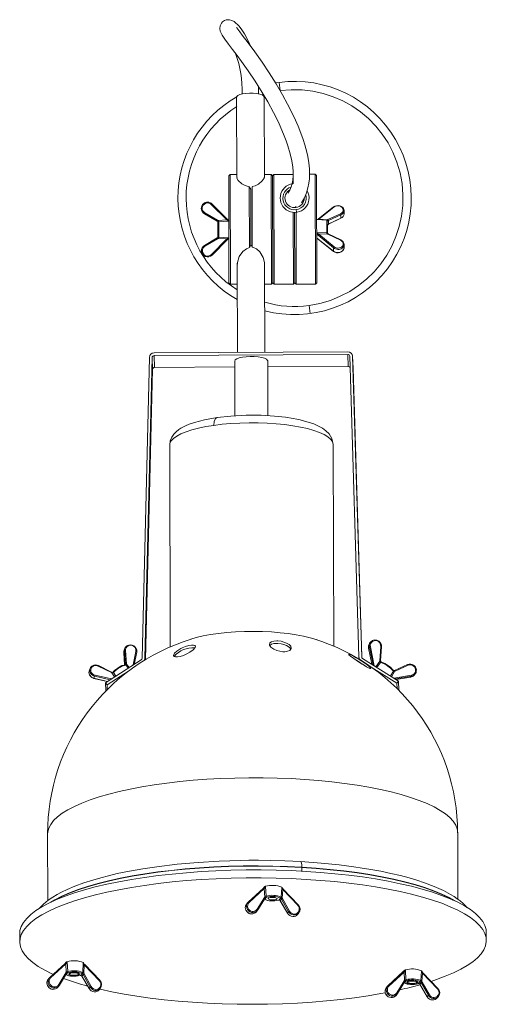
# Model space of a CAD drawing. Header units: millimetres. Extents: x -248 to 266, y -489 to 93.
# Tile 1 of 3: x -248 to -78, y -479 to -120. Entities that reach past the tile are written whole.
import ezdxf

# ---------------------------------------------------------------- set-up
doc = ezdxf.new("R2010")
doc.units = ezdxf.units.MM

msp = doc.modelspace()

# ---------------------------------------------------------------- linework, layer by layer
at = {"color": 7, "linetype": 'Continuous', "lineweight": 15}
for p, q in [((-153.2, -143.13), (-154.45, -143.32)), ((-153.2, -143.13), (-152.8, -146.1)), ((-168.67, -148.39), (-168.58, -177.78)), ((-158.58, -177.74), (-158.67, -148.36)), ((-171.08, -176.7), (-171.58, -177.2)), ((-171.46, -216.2), (-171.58, -177.2)), ((-168.58, -176.69), (-171.08, -176.7)), ((-171.08, -176.7), (-170.96, -216.7)), ((-156.08, -176.66), (-158.58, -176.66)), ((-155.58, -177.15), (-156.08, -176.66)), ((-155.96, -216.65), (-156.08, -176.66)), ((-155.08, -176.65), (-155.58, -177.15)), ((-155.46, -216.15), (-155.58, -177.15)), ((-148.08, -176.63), (-155.08, -176.65)), ((-155.08, -176.65), (-154.96, -216.65)), ((-148.08, -176.63), (-148.07, -180.03)), ((-140.08, -176.61), (-142.1, -176.61)), ((-139.58, -177.1), (-140.08, -176.61)), ((-139.96, -216.61), (-140.08, -176.61)), ((-139.58, -177.1), (-139.46, -216.1)), ((-164.07, -181.16), (-164, -203.33)), ((-164.07, -181.16), (-163.56, -182.05)), ((-163.56, -181.91), (-163.5, -202.43)), ((-163, -203.12), (-163.07, -181.16)), ((-181.54, -189), (-181.54, -189)), ((-177.91, -187.62), (-172.28, -193.26)), ((-177.67, -187.39), (-172.04, -193.03)), ((-146.99, -189.47), (-146.86, -190.46)), ((-133.39, -188.46), (-138.99, -192.9)), ((-133.18, -188.52), (-138.78, -192.96)), ((-129.54, -190.97), (-129.54, -189.85)), ((-175.8, -193.63), (-180.41, -190.96)), ((-180.41, -190.96), (-175.8, -193.63)), ((-180.41, -190.96), (-180.41, -190.96)), ((-175.64, -193.35), (-180.25, -190.68)), ((-175.7, -193.7), (-175.8, -193.63)), ((-175.8, -193.63), (-175.8, -193.63)), ((-175.7, -193.7), (-175.8, -193.63)), ((-175.49, -193.46), (-175.64, -193.35)), ((-172.28, -193.26), (-175.49, -193.46)), ((-171.58, -193.69), (-175.22, -193.91)), ((-171.58, -193.69), (-171.53, -193.7)), ((-148.04, -190.48), (-147.96, -216.63)), ((-147.46, -216.13), (-147.54, -190.5)), ((-146.96, -216.63), (-147.04, -190.48)), ((-135.83, -193.32), (-139.53, -193.1)), ((-138.99, -192.9), (-139, -192.91)), ((-138.78, -192.96), (-135.57, -193.15)), ((-135.42, -193.06), (-135.57, -193.15)), ((-135.53, -193.66), (-135.53, -193.67)), ((-130.82, -190.98), (-135.42, -193.06)), ((-135.26, -193.48), (-135.35, -193.53)), ((-135.28, -194.84), (-130.68, -192.62)), ((-130.66, -191.4), (-135.26, -193.48)), ((-135.25, -194.78), (-135.26, -193.48)), ((-135.25, -194.78), (-130.66, -192.56)), ((-130.66, -192.56), (-130.66, -191.4)), ((-175.53, -194.09), (-175.51, -199.34)), ((-175.22, -193.91), (-175.22, -193.85)), ((-175.2, -199.52), (-175.22, -193.91)), ((-135.37, -194.9), (-135.28, -194.84)), ((-135.35, -194.83), (-135.25, -194.78)), ((-180.37, -202.5), (-175.78, -199.81)), ((-180.22, -202.78), (-175.62, -200.09)), ((-177.85, -205.82), (-172.25, -200.15)), ((-172.01, -200.38), (-177.61, -206.05)), ((-177.61, -206.05), (-172.01, -200.38)), ((-175.78, -199.81), (-175.68, -199.74)), ((-175.62, -200.09), (-175.47, -199.97)), ((-172.25, -200.15), (-175.47, -199.97)), ((-171.56, -199.72), (-175.2, -199.52)), ((-175.2, -199.58), (-175.2, -199.52)), ((-139.46, -197.94), (-139.51, -197.91)), ((-139.51, -200.1), (-139.31, -200.09)), ((-139.46, -197.94), (-135.82, -197.82)), ((-133.38, -203.41), (-139, -198.83)), ((-139, -200.23), (-133.37, -204.63)), ((-138.97, -200.3), (-133.34, -204.71)), ((-138.97, -200.3), (-138.97, -200.3)), ((-138.77, -198.45), (-135.55, -198.34)), ((-133.14, -203.03), (-138.77, -198.45)), ((-135.82, -197.82), (-135.82, -197.91)), ((-135.55, -198.34), (-135.4, -198.43)), ((-135.51, -197.85), (-135.51, -197.7)), ((-135.4, -198.43), (-130.79, -200.63)), ((-135.27, -198.34), (-135.36, -198.28)), ((-130.66, -200.53), (-135.27, -198.34)), ((-181.49, -204.47), (-181.49, -204.47)), ((-163.5, -202.43), (-164, -203.33)), ((-163, -203.12), (-163.5, -202.22)), ((-133.37, -204.63), (-133.38, -203.41)), ((-129.5, -203.3), (-129.5, -202.17)), ((-177.61, -206.05), (-177.61, -206.05)), ((-168.48, -209.05), (-168.38, -241.53)), ((-158.38, -241.47), (-158.48, -208.99)), ((-171.46, -216.2), (-170.96, -216.7)), ((-170.96, -216.7), (-168.46, -216.69)), ((-158.46, -216.66), (-155.96, -216.65)), ((-155.96, -216.65), (-155.46, -216.15)), ((-155.46, -216.15), (-154.96, -216.65)), ((-154.96, -216.65), (-147.96, -216.63)), ((-147.96, -216.63), (-147.46, -216.13)), ((-147.46, -216.13), (-146.96, -216.63)), ((-146.96, -216.63), (-139.96, -216.61)), ((-139.96, -216.61), (-139.46, -216.1)), ((-142.31, -224.4), (-141.91, -227.38)), ((-200.47, -243.34), (-203.11, -352.95)), ((-199.47, -243.36), (-202.11, -352.97)), ((-199.3, -247.7), (-199.47, -243.36)), ((-128.18, -241.3), (-198.74, -241.7)), ((-128.17, -242.26), (-198.73, -242.66)), ((-198.56, -247), (-198.73, -242.66)), ((-128, -246.6), (-128.17, -242.26)), ((-124.11, -352.52), (-127.43, -242.94)), ((-123.11, -352.49), (-126.43, -242.91)), ((-126.27, -247.25), (-126.43, -242.91)), ((-198.56, -247), (-169.36, -246.83)), ((-169.37, -244.65), (-169.31, -264.63)), ((-157.31, -264.59), (-157.37, -244.61)), ((-157.36, -246.76), (-128, -246.6)), ((-126.27, -247.25), (-123.07, -352.71)), ((-201.85, -353.46), (-199.3, -247.7)), ((-193.07, -275.33), (-192.84, -348.82)), ((-133.24, -348.63), (-133.47, -275.15)), ((-120.09, -347.33), (-120.22, -347.51)), ((-119.79, -347.01), (-120.09, -347.33)), ((-209.54, -350.23), (-209.83, -350.93)), ((-209.83, -350.95), (-209.83, -350.93)), ((-209.83, -350.95), (-209.53, -355.4)), ((-209.4, -349.36), (-209.69, -350.05)), ((-209.16, -355.13), (-209.54, -350.23)), ((-208.8, -355), (-209.17, -350.1)), ((-206.03, -355.2), (-205.09, -350.71)), ((-120.32, -348.93), (-120.63, -349.27)), ((-120.63, -349.27), (-119.47, -355.15)), ((-116.16, -348.66), (-116.47, -353.88)), ((-116.2, -353.96), (-115.89, -348.74)), ((-216.43, -361.9), (-203.43, -353.53)), ((-209.16, -355.24), (-209.16, -355.13)), ((-208.8, -355.18), (-208.8, -355)), ((-124.08, -353.28), (-124.11, -352.52)), ((-122.78, -353.06), (-109.73, -361.28)), ((-116.47, -353.88), (-116.46, -354.06)), ((-116.26, -354.47), (-116.2, -354.49)), ((-116.19, -354.07), (-116.2, -353.95)), ((-116.2, -354.08), (-116.2, -353.97)), ((-222.34, -357.37), (-222.39, -357.61)), ((-222.06, -356.67), (-222.34, -357.37)), ((-219.08, -355.82), (-214.31, -358.19)), ((-214.21, -358.03), (-218.98, -355.66)), ((-215.88, -362.7), (-207.77, -357.47)), ((-214.31, -358.19), (-214.14, -358.26)), ((-214.1, -358.07), (-214.21, -358.03)), ((-213.6, -357.88), (-213.68, -357.96)), ((-213.64, -358.22), (-213.58, -358.16)), ((-209.17, -355.39), (-209.14, -355.4)), ((-208.98, -355.5), (-208.95, -355.5)), ((-119.61, -356.21), (-110.28, -362.09)), ((-111.54, -357.44), (-111.58, -357.39)), ((-111.58, -357.69), (-111.55, -357.73)), ((-111.23, -357.52), (-111.13, -357.48)), ((-111.11, -357.48), (-111.22, -357.52)), ((-106.4, -355.31), (-111.12, -357.48)), ((-111.1, -357.77), (-110.93, -357.72)), ((-110.93, -357.72), (-106.22, -355.55)), ((-220.68, -360.32), (-215.81, -361.5)), ((-220.36, -359.55), (-220.67, -360.3)), ((-216.43, -361.9), (-215.88, -362.7)), ((-216.31, -364.91), (-216.43, -361.9)), ((-110.53, -360.78), (-105.3, -359.89)), ((-110.28, -362.09), (-109.73, -361.28)), ((-110.28, -362.09), (-110.21, -364.05)), ((-109.73, -361.28), (-109.6, -364.67)), ((-105.3, -359.88), (-104.99, -359.55)), ((-105.3, -359.88), (-105.3, -359.89)), ((-104.06, -359.22), (-103.76, -358.89)), ((-215.81, -364.42), (-215.88, -362.7)), ((-237.53, -417.02), (-237.46, -441.27)), ((-88.06, -440.81), (-88.13, -416.55)), ((-158.9, -436.72), (-164.43, -441.83)), ((-164.14, -441.99), (-158.61, -436.88)), ((-158.61, -436.88), (-158.44, -440)), ((-158.13, -436.16), (-158.11, -436.1)), ((-158.13, -436.16), (-157.94, -439.7)), ((-152.25, -436.51), (-152.46, -440.02)), ((-152.26, -436.44), (-152.25, -436.51)), ((-151.89, -437.27), (-152.08, -440.38)), ((-146.39, -443.03), (-151.89, -437.27)), ((-146.23, -442.89), (-151.73, -437.12)), ((-158.55, -440.14), (-161.17, -444.45)), ((-160.97, -444.7), (-158.34, -440.39)), ((-158.58, -440.79), (-158.58, -440.79)), ((-158.44, -440), (-158.55, -440.14)), ((-158.43, -440.81), (-157.82, -440.08)), ((-158.37, -440.85), (-158.43, -440.81)), ((-158.28, -440.31), (-158.35, -440.4)), ((-158.34, -440.39), (-158.3, -440.34)), ((-157.94, -439.7), (-158.01, -439.72)), ((-157.82, -440.08), (-157.7, -440.05)), ((-153.32, -441.11), (-153.44, -441.14)), ((-152.71, -440.38), (-153.32, -441.11)), ((-152.87, -441.24), (-152.8, -441.34)), ((-152.86, -441.22), (-152.8, -441.32)), ((-152.8, -441.32), (-152.32, -440.75)), ((-152.8, -441.32), (-150.14, -445.87)), ((-152.8, -441.34), (-150.15, -445.89)), ((-152.77, -440.34), (-152.71, -440.38)), ((-152.42, -440.05), (-152.46, -440.02)), ((-152.32, -440.75), (-152.39, -440.65)), ((-149.72, -445.36), (-152.32, -440.75)), ((-151.97, -440.53), (-152.08, -440.38)), ((-149.37, -445.15), (-151.97, -440.53)), ((-164.62, -442.02), (-165.09, -442.59)), ((-164.44, -441.84), (-164.86, -442.4)), ((-164.43, -441.83), (-164.44, -441.84)), ((-161.61, -445.5), (-161.15, -444.95)), ((-161.46, -445.25), (-160.97, -444.7)), ((-160.97, -444.7), (-160.97, -444.7)), ((-165.15, -445.11), (-165.11, -445.16)), ((-150.14, -445.87), (-150.15, -445.89)), ((-150.14, -445.87), (-149.72, -445.36)), ((-146.49, -446.34), (-146.07, -445.83)), ((-247.72, -453.43), (-247.71, -456.32)), ((-77.71, -455.79), (-77.72, -452.9)), ((-231.21, -464.19), (-236.74, -469.3)), ((-236.44, -469.46), (-230.91, -464.35)), ((-230.91, -464.35), (-230.74, -467.47)), ((-230.44, -463.63), (-230.42, -463.57)), ((-230.44, -463.63), (-230.24, -467.17)), ((-224.55, -463.98), (-224.76, -467.49)), ((-224.56, -463.91), (-224.55, -463.98)), ((-224.2, -464.74), (-224.38, -467.85)), ((-218.7, -470.5), (-224.2, -464.74)), ((-218.53, -470.36), (-224.03, -464.59)), ((-236.92, -469.49), (-237.39, -470.06)), ((-236.74, -469.3), (-237.17, -469.87)), ((-236.74, -469.3), (-236.74, -469.3)), ((-230.85, -467.61), (-233.48, -471.92)), ((-233.27, -472.17), (-230.64, -467.86)), ((-230.88, -468.26), (-230.88, -468.26)), ((-230.74, -467.47), (-230.85, -467.61)), ((-230.74, -468.28), (-230.12, -467.55)), ((-230.67, -468.32), (-230.74, -468.28)), ((-230.58, -467.78), (-230.65, -467.86)), ((-230.64, -467.86), (-230.61, -467.81)), ((-230.24, -467.17), (-230.32, -467.19)), ((-230.12, -467.55), (-230.01, -467.52)), ((-225.62, -468.58), (-225.74, -468.61)), ((-225.01, -467.85), (-225.62, -468.58)), ((-225.18, -468.71), (-225.1, -468.81)), ((-225.17, -468.69), (-225.1, -468.79)), ((-225.1, -468.79), (-224.62, -468.22)), ((-225.1, -468.79), (-222.44, -473.34)), ((-225.1, -468.81), (-222.45, -473.36)), ((-225.07, -467.81), (-225.01, -467.85)), ((-224.73, -467.51), (-224.76, -467.49)), ((-224.62, -468.22), (-224.69, -468.12)), ((-222.02, -472.83), (-224.62, -468.22)), ((-224.28, -468), (-224.38, -467.85)), ((-221.67, -472.61), (-224.28, -468)), ((-107.98, -467.18), (-113.51, -472.29)), ((-113.22, -472.45), (-107.69, -467.34)), ((-107.69, -467.34), (-107.52, -470.46)), ((-107.21, -466.62), (-107.19, -466.56)), ((-107.21, -466.62), (-107.02, -470.16)), ((-101.33, -466.97), (-101.54, -470.48)), ((-101.33, -466.9), (-101.33, -466.97)), ((-100.97, -467.73), (-101.16, -470.84)), ((-95.47, -473.5), (-100.97, -467.73)), ((-95.31, -473.35), (-100.81, -467.59)), ((-237.46, -472.58), (-237.41, -472.63)), ((-233.91, -472.97), (-233.45, -472.42)), ((-233.76, -472.72), (-233.27, -472.17)), ((-233.27, -472.17), (-233.27, -472.17)), ((-222.44, -473.34), (-222.45, -473.36)), ((-222.44, -473.34), (-222.02, -472.83)), ((-218.79, -473.81), (-218.37, -473.3)), ((-113.69, -472.48), (-114.17, -473.05)), ((-113.52, -472.3), (-113.94, -472.86)), ((-113.51, -472.29), (-113.52, -472.3)), ((-107.63, -470.6), (-110.25, -474.91)), ((-110.05, -475.16), (-107.42, -470.85)), ((-107.66, -471.25), (-107.66, -471.25)), ((-107.52, -470.46), (-107.63, -470.6)), ((-107.51, -471.27), (-106.9, -470.54)), ((-107.45, -471.31), (-107.51, -471.27)), ((-107.36, -470.77), (-107.42, -470.86)), ((-107.42, -470.85), (-107.38, -470.8)), ((-107.02, -470.16), (-107.09, -470.18)), ((-106.9, -470.54), (-106.78, -470.51)), ((-102.4, -471.57), (-102.52, -471.6)), ((-101.79, -470.84), (-102.4, -471.57)), ((-101.95, -471.7), (-101.88, -471.8)), ((-101.94, -471.68), (-101.87, -471.78)), ((-101.88, -471.8), (-99.23, -476.35)), ((-101.87, -471.78), (-101.4, -471.21)), ((-101.87, -471.78), (-99.22, -476.33)), ((-101.85, -470.8), (-101.79, -470.84)), ((-101.5, -470.51), (-101.54, -470.48)), ((-101.4, -471.21), (-101.47, -471.11)), ((-98.8, -475.83), (-101.4, -471.21)), ((-101.05, -470.99), (-101.16, -470.84)), ((-98.45, -475.61), (-101.05, -470.99)), ((-114.23, -475.57), (-114.19, -475.62)), ((-110.68, -475.96), (-110.23, -475.41)), ((-110.54, -475.71), (-110.05, -475.16)), ((-110.05, -475.16), (-110.05, -475.16)), ((-99.22, -476.33), (-98.8, -475.83)), ((-99.22, -476.33), (-99.22, -476.35)), ((-95.57, -476.8), (-95.15, -476.3))]:
    msp.add_line(p, q, dxfattribs=at)
at = {"color": 8, "linetype": 'Continuous', "lineweight": 15}
for p, q in [((-158.99, -147.48), (-159.54, -147.63)), ((-147.09, -188.72), (-147.16, -188.16)), ((-135.83, -193.32), (-135.82, -197.82)), ((-171.72, -200.08), (-171.51, -199.87)), ((-120.29, -347.58), (-120.06, -347.36)), ((-119.78, -347.02), (-119.99, -347.26)), ((-209.83, -350.93), (-209.52, -355.4)), ((-206.39, -355.43), (-205.36, -350.52)), ((-120.63, -349.27), (-119.46, -355.15)), ((-120.63, -349.27), (-120.63, -349.27)), ((-118.98, -355.46), (-120.32, -348.93)), ((-118.53, -355.74), (-119.95, -348.82)), ((-209.16, -355.13), (-209.27, -355.39)), ((-208.8, -355.18), (-207.85, -356.37)), ((-202.11, -352.97), (-202.08, -353.6)), ((-116.46, -354.06), (-118.01, -356.07)), ((-116.2, -354.49), (-117.61, -356.32)), ((-214.14, -358.26), (-213.18, -359.8)), ((-213.58, -358.16), (-212.73, -359.51)), ((-208.98, -355.5), (-208.14, -356.56)), ((-111.58, -357.69), (-112.64, -359.45)), ((-111.1, -357.77), (-112.25, -359.7)), ((-222.1, -359.32), (-222.23, -359.04)), ((-220.67, -360.3), (-215.78, -361.48)), ((-214.76, -360.82), (-220.36, -359.55)), ((-214.25, -360.49), (-220.26, -359.13)), ((-111.39, -360.24), (-105, -359.18)), ((-104.99, -359.55), (-110.92, -360.54)), ((-110.53, -360.78), (-105.3, -359.88)), ((-152.87, -441.24), (-152.86, -441.22)), ((-225.17, -468.71), (-225.17, -468.69)), ((-101.95, -471.7), (-101.94, -471.68))]:
    msp.add_line(p, q, dxfattribs=at)
at = {"color": 7, "linetype": 'Continuous', "lineweight": 15, "flags": 128}
for points in [[(-163.77, -129.63), (-163.9, -129.28), (-164.83, -127.26), (-165.81, -125.45), (-166.81, -123.91), (-167.78, -122.66), (-169.61, -120.96), (-170.45, -120.5), (-171.25, -120.28), (-172.03, -120.26), (-172.52, -120.35), (-173.09, -120.56), (-173.77, -121.01), (-174.25, -121.53), (-174.72, -122.5), (-174.84, -123.52), (-174.69, -124.45), (-173.99, -125.91), (-172.97, -127.41), (-171.65, -129.16), (-170.14, -131.13), (-168.54, -133.25), (-166.87, -135.54), (-164.48, -138.94), (-161.97, -142.7), (-159.4, -146.78), (-157.37, -150.23), (-155.26, -154.08), (-154.21, -156.13), (-153.17, -158.27), (-152.18, -160.47), (-151.31, -162.56), (-150.59, -164.46), (-150, -166.19), (-149.14, -169.09), (-148.57, -171.65), (-148.22, -174.03), (-148.11, -175.54), (-148.11, -177.11), (-148.24, -178.71), (-148.46, -179.93), (-148.81, -181.14), (-149.32, -182.35), (-150.01, -183.54)], [(-145.09, -186.97), (-144.01, -185.15), (-143.23, -183.33), (-142.69, -181.55), (-142.35, -179.86), (-142.17, -178.26), (-142.1, -176.56), (-142.15, -174.62), (-142.37, -172.43), (-142.75, -170.13), (-143.09, -168.57), (-143.44, -167.18), (-143.83, -165.81), (-144.42, -163.95), (-145.26, -161.57), (-146.24, -159.12), (-147.23, -156.84), (-148.2, -154.76), (-150.1, -151), (-151.92, -147.67), (-154.31, -143.6), (-156.84, -139.59), (-159.43, -135.7), (-162, -132.03), (-164.47, -128.68), (-166.65, -125.84), (-167.57, -124.65), (-168.26, -123.74), (-168.66, -123.22), (-168.75, -123.16)], [(-168.67, -148.39), (-168.63, -148.22), (-168.27, -147.86), (-167.57, -147.54), (-166.58, -147.28), (-165.38, -147.11), (-164.05, -147.03), (-162.69, -147.04), (-161.4, -147.16), (-160.28, -147.37), (-159.42, -147.65), (-158.86, -147.99), (-158.67, -148.35), (-158.67, -148.36)], [(-160.68, -147.29), (-160.69, -145.1), (-160.71, -144.7)], [(-168.52, -177.8), (-168.55, -177.98), (-168.07, -178.87), (-166.8, -180.05), (-165.61, -180.74), (-164.52, -181.09), (-164.07, -181.16)], [(-163.07, -181.02), (-161.96, -180.76), (-160.7, -180.15), (-159.34, -179.04), (-158.64, -178), (-158.66, -177.71)], [(-129.54, -189.85), (-129.54, -189.82), (-129.6, -189.44), (-129.76, -189.07), (-130.02, -188.74), (-130.64, -188.29), (-131.1, -188.11), (-131.67, -188.02), (-132.29, -188.05), (-132.79, -188.18), (-133.42, -188.54)], [(-133.18, -188.52), (-132.86, -188.32), (-132.5, -188.17), (-132.1, -188.09), (-131.69, -188.08), (-131.28, -188.14), (-130.89, -188.27), (-130.55, -188.46), (-130.27, -188.7), (-130.05, -188.98), (-129.91, -189.29), (-129.86, -189.62), (-129.89, -189.95), (-130.01, -190.26), (-130.21, -190.55), (-130.49, -190.79), (-130.82, -190.98)], [(-172.04, -193.03), (-171.77, -193.3), (-171.53, -193.54)], [(-138.99, -192.9), (-139.24, -193.07), (-139.34, -193.11)], [(-135.77, -193.43), (-135.78, -193.41), (-135.83, -193.32)], [(-135.35, -193.53), (-135.44, -193.61), (-135.5, -193.66), (-135.52, -193.68), (-135.53, -193.67)], [(-130.66, -192.56), (-130.67, -192.61), (-130.68, -192.62), (-130.68, -192.62)], [(-172.01, -200.38), (-171.75, -200.11), (-171.51, -199.87)], [(-172.01, -200.38), (-171.75, -200.11), (-171.72, -200.08)], [(-139, -198.83), (-139.27, -198.59), (-139.51, -198.3)], [(-139.51, -199.94), (-139.26, -200.05), (-139, -200.23)], [(-139.45, -200.08), (-139.31, -200.07), (-139.29, -200.07)], [(-135.51, -197.7), (-135.54, -197.74), (-135.6, -197.78), (-135.7, -197.81), (-135.82, -197.82)], [(-130.79, -200.63), (-130.45, -200.82), (-130.18, -201.07), (-129.98, -201.36), (-129.85, -201.68), (-129.82, -202.01), (-129.87, -202.33), (-130.01, -202.64), (-130.22, -202.92), (-130.51, -203.15), (-130.85, -203.33), (-131.23, -203.45), (-131.64, -203.5), (-132.05, -203.48), (-132.45, -203.39), (-132.82, -203.24), (-133.14, -203.03)], [(-164, -203.33), (-165.1, -203.72), (-166.36, -204.7), (-167.72, -206.59), (-168.42, -208.69), (-168.39, -209.41)], [(-158.53, -209.22), (-158.51, -208.76), (-158.99, -206.94), (-160.26, -204.87), (-161.46, -203.77), (-162.55, -203.23), (-163, -203.12)], [(-169.37, -244.65), (-169.18, -244.24), (-168.63, -243.86), (-167.75, -243.53), (-166.59, -243.27), (-165.23, -243.09), (-163.75, -243.01), (-162.25, -243.03), (-160.82, -243.15), (-159.55, -243.36), (-158.52, -243.66), (-157.79, -244.01), (-157.42, -244.41), (-157.37, -244.61)], [(-175.82, -265.26), (-180.35, -266.08), (-184.06, -267.06), (-185.94, -267.72), (-187.36, -268.32), (-188.33, -268.81), (-188.96, -269.17), (-189.7, -269.66), (-190.69, -270.45), (-191.5, -271.31), (-192.27, -272.41), (-192.85, -273.76), (-193.07, -275.33)], [(-133.47, -275.14), (-133.94, -272.91), (-134.98, -271.2), (-136.15, -270.05), (-137.42, -269.14), (-140.6, -267.59), (-144.28, -266.43), (-145.53, -266.13), (-146.77, -265.86), (-148.08, -265.61), (-150.92, -265.17), (-154.86, -264.74), (-159.75, -264.45), (-165.22, -264.42), (-170.75, -264.7), (-175.82, -265.26)], [(-139.37, -346.3), (-139.7, -346.19), (-141.88, -345.53), (-144.32, -344.94), (-146.99, -344.43), (-149.85, -344), (-152.87, -343.66), (-156.01, -343.41), (-159.24, -343.25), (-162.51, -343.2), (-165.79, -343.24), (-169.04, -343.38), (-172.21, -343.62), (-175.28, -343.95), (-178.19, -344.37), (-180.92, -344.87), (-183.44, -345.45), (-185.37, -346)], [(-151.85, -350.59), (-152.96, -350.44), (-154.01, -350.16), (-155.17, -349.66), (-156.2, -348.92), (-156.7, -348.17), (-156.59, -347.41), (-155.98, -346.96), (-155.12, -346.72), (-153.97, -346.65), (-153.64, -346.66), (-152.5, -346.8), (-151.43, -347.06), (-150.45, -347.44), (-149.56, -347.96), (-148.92, -348.63), (-148.77, -349.41), (-149.35, -350.13), (-150.16, -350.46), (-151.09, -350.59), (-151.85, -350.59)], [(-156.58, -348.36), (-155.97, -347.9), (-155.12, -347.66), (-153.97, -347.58), (-153.64, -347.6), (-152.5, -347.74), (-151.43, -348), (-150.46, -348.38), (-149.57, -348.91), (-148.92, -349.6), (-148.92, -349.6)], [(-120.55, -348.1), (-120.54, -348.06), (-120.29, -347.58)], [(-116.89, -346.73), (-116.88, -346.73), (-116.88, -346.73), (-116.89, -346.74), (-116.9, -346.77), (-116.93, -346.8), (-116.95, -346.84), (-116.98, -346.88), (-117.01, -346.93)], [(-209.83, -350.93), (-209.8, -350.45), (-209.68, -350.06)], [(-208.34, -348.54), (-208.37, -348.49), (-208.41, -348.45), (-208.44, -348.42), (-208.47, -348.4), (-208.5, -348.38), (-208.53, -348.38), (-208.55, -348.39), (-208.56, -348.41)], [(-186.78, -351.38), (-187.98, -351.92), (-189.25, -352.34), (-190.23, -352.52), (-190.92, -352.51), (-191.41, -352.35), (-191.66, -351.92), (-191.36, -351.19), (-190.47, -350.35), (-188.96, -349.42), (-188.56, -349.23), (-187.36, -348.73), (-186.1, -348.35), (-185.1, -348.17), (-184.39, -348.16), (-183.9, -348.3), (-183.68, -348.6), (-183.82, -349.11), (-184.49, -349.86), (-185.77, -350.81), (-186.78, -351.38)], [(-122.94, -355.13), (-124.63, -354.03), (-125.98, -353.09), (-127.19, -352.18), (-127.75, -351.68), (-127.82, -351.49), (-127.48, -351.56), (-126.85, -351.83), (-126.05, -352.24), (-125.09, -352.77), (-124.73, -352.98), (-123.01, -354.04), (-121.71, -354.92), (-120.51, -355.84), (-119.93, -356.42), (-119.84, -356.66), (-120.09, -356.66), (-120.64, -356.44), (-121.37, -356.07), (-122.24, -355.56), (-122.94, -355.13)], [(-208.95, -355.5), (-208.89, -355.48), (-208.84, -355.42), (-208.81, -355.32), (-208.8, -355.18)], [(-116.46, -354.06), (-116.35, -354.05), (-116.3, -354.05), (-116.25, -354.05), (-116.22, -354.06), (-116.2, -354.06), (-116.2, -354.08)], [(-221.21, -355.72), (-221.2, -355.7), (-221.18, -355.7), (-221.16, -355.7), (-221.13, -355.71), (-221.1, -355.74), (-221.06, -355.77), (-221.03, -355.81), (-220.99, -355.86)], [(-213.64, -357.94), (-213.69, -357.97), (-213.71, -358.03), (-213.69, -358.12), (-213.64, -358.22)], [(-213.58, -358.16), (-213.61, -358.11), (-213.63, -358.06), (-213.64, -358.01), (-213.64, -357.97), (-213.63, -357.92), (-213.61, -357.89), (-213.58, -357.86), (-213.55, -357.85)], [(-211.21, -356.09), (-211.23, -356.09), (-211.26, -356.12)], [(-113.65, -355.83), (-113.58, -355.73), (-113.53, -355.66), (-113.52, -355.63), (-113.53, -355.64)], [(-111.1, -357.77), (-111.14, -357.66), (-111.15, -357.61), (-111.17, -357.57), (-111.19, -357.54), (-111.21, -357.52), (-111.23, -357.52)], [(-104.31, -355.73), (-104.28, -355.68), (-104.25, -355.64), (-104.22, -355.6), (-104.2, -355.57), (-104.19, -355.54), (-104.18, -355.53), (-104.18, -355.53), (-104.18, -355.53)], [(-222.26, -359.08), (-222.05, -359.43), (-221.71, -359.79)], [(-145.32, -427.09), (-151.07, -426.81), (-156.28, -426.66), (-160.73, -426.61), (-164.26, -426.62), (-167.29, -426.66), (-174.99, -426.91), (-182.73, -427.37), (-190.31, -428.05), (-197.79, -428.95), (-202.81, -429.71), (-207.77, -430.59), (-212.15, -431.49), (-215.34, -432.24), (-218.13, -432.96), (-221.11, -433.81), (-224.33, -434.85), (-227.62, -436.06), (-230.37, -437.21), (-232.52, -438.25), (-234.05, -439.07), (-235.67, -440.03), (-237.37, -441.2), (-239.06, -442.59), (-240.64, -444.23), (-240.65, -444.24)], [(-247.72, -453.43), (-247.61, -452.23), (-247.15, -450.75), (-246.33, -449.27), (-245.17, -447.8), (-243.66, -446.36), (-241.81, -444.95), (-239.63, -443.58), (-237.12, -442.24), (-234.3, -440.95), (-231.19, -439.71), (-227.78, -438.53), (-224.11, -437.41), (-220.17, -436.35), (-216, -435.37), (-211.6, -434.46), (-207, -433.62), (-202.21, -432.88), (-197.25, -432.21), (-192.15, -431.63), (-186.93, -431.15), (-181.6, -430.75), (-176.2, -430.45), (-170.74, -430.25), (-165.24, -430.14), (-159.74, -430.13), (-154.25, -430.21)], [(-154.25, -430.21), (-148.79, -430.39), (-143.39, -430.67), (-138.07, -431.04), (-132.86, -431.51), (-127.77, -432.06), (-122.83, -432.7), (-118.05, -433.43), (-113.47, -434.24), (-109.09, -435.14), (-104.93, -436.1), (-101.02, -437.14), (-97.36, -438.25), (-93.98, -439.41), (-90.89, -440.64), (-88.1, -441.92), (-85.62, -443.24), (-83.46, -444.61), (-81.64, -446.02), (-80.16, -447.45), (-79.02, -448.91), (-78.24, -450.38), (-77.81, -451.87), (-77.72, -452.9)], [(-84.77, -443.85), (-85.22, -443.33), (-86.19, -442.35), (-87.22, -441.45), (-88.29, -440.63), (-89.39, -439.87), (-90.76, -439.03), (-93.27, -437.68), (-96.68, -436.15), (-100.19, -434.82), (-103.04, -433.88), (-105.82, -433.05), (-109, -432.21), (-112.54, -431.38), (-116.13, -430.63), (-118.34, -430.21), (-120.53, -429.82), (-122.91, -429.44), (-126.03, -428.97), (-131.36, -428.29), (-137.87, -427.63), (-145.32, -427.09)], [(-235.51, -468.16), (-235.97, -467.95), (-238.61, -466.65), (-240.93, -465.3), (-242.92, -463.92), (-244.57, -462.5), (-245.88, -461.05), (-246.84, -459.59), (-247.45, -458.1), (-247.7, -456.61), (-247.6, -455.12), (-247.14, -453.63), (-246.32, -452.15), (-245.16, -450.69), (-243.65, -449.25), (-241.8, -447.84), (-239.62, -446.46), (-237.11, -445.13), (-234.3, -443.84), (-231.18, -442.6), (-227.78, -441.42), (-224.1, -440.29), (-220.16, -439.24), (-215.99, -438.25), (-211.59, -437.34), (-206.99, -436.51), (-202.2, -435.76), (-197.24, -435.1), (-192.14, -434.52), (-186.92, -434.04), (-181.59, -433.64), (-176.19, -433.34), (-170.73, -433.14), (-165.23, -433.03), (-159.73, -433.02), (-154.24, -433.1)], [(-154.24, -433.1), (-148.78, -433.28), (-143.38, -433.56), (-138.06, -433.93), (-132.85, -434.39), (-127.76, -434.95), (-122.82, -435.59), (-118.05, -436.32), (-113.46, -437.13), (-109.08, -438.02), (-104.92, -438.99), (-101.01, -440.03), (-97.35, -441.13), (-93.97, -442.3), (-90.88, -443.53), (-88.09, -444.81), (-85.61, -446.13), (-83.46, -447.5), (-81.63, -448.9), (-80.15, -450.34), (-79.02, -451.79), (-78.23, -453.27), (-77.8, -454.75), (-77.73, -456.25), (-78.01, -457.74), (-78.64, -459.22), (-79.63, -460.69), (-80.97, -462.15), (-82.65, -463.57), (-84.67, -464.97), (-87.02, -466.32), (-89.68, -467.64), (-92.65, -468.9), (-95.91, -470.11), (-97.79, -470.75)], [(-158.91, -436.72), (-158.64, -436.47), (-158.37, -436.21)], [(-158.91, -436.72), (-158.87, -436.71), (-158.83, -436.71), (-158.79, -436.73), (-158.75, -436.76), (-158.7, -436.79), (-158.61, -436.88)], [(-152.2, -436.57), (-152.19, -436.52), (-152.22, -436.48), (-152.26, -436.44)], [(-151.74, -437.14), (-151.99, -436.86), (-152.2, -436.57)], [(-158.28, -440.31), (-158.27, -440.29), (-158.27, -440.26), (-158.28, -440.23), (-158.3, -440.19), (-158.32, -440.14), (-158.36, -440.1), (-158.4, -440.05), (-158.44, -440)], [(-155.94, -441.03), (-155.29, -441.04), (-154.69, -440.97), (-154.22, -440.85), (-153.96, -440.69), (-153.94, -440.52), (-154.17, -440.36), (-154.62, -440.23), (-155.21, -440.16), (-155.85, -440.16), (-156.45, -440.22), (-156.92, -440.34), (-157.18, -440.5), (-157.2, -440.68), (-156.97, -440.84), (-156.52, -440.97), (-155.94, -441.03)], [(-156.26, -441.37), (-156.25, -441.39), (-156.22, -441.38)], [(-146.24, -442.9), (-146.23, -442.89), (-146.23, -442.89)], [(-231.21, -464.19), (-230.94, -463.94), (-230.67, -463.68)], [(-231.21, -464.19), (-231.17, -464.17), (-231.14, -464.18), (-231.09, -464.2), (-231.05, -464.23), (-231, -464.26), (-230.91, -464.35)], [(-224.5, -464.04), (-224.5, -463.99), (-224.53, -463.95), (-224.56, -463.91)], [(-224.04, -464.61), (-224.29, -464.33), (-224.5, -464.04)], [(-230.58, -467.78), (-230.57, -467.76), (-230.57, -467.73), (-230.58, -467.69), (-230.6, -467.65), (-230.63, -467.61), (-230.66, -467.56), (-230.7, -467.52), (-230.74, -467.47)], [(-226.47, -467.68), (-227.12, -467.56), (-227.88, -467.52), (-228.65, -467.57), (-229.29, -467.69), (-229.73, -467.87), (-229.87, -468.08), (-229.72, -468.28), (-229.28, -468.46), (-228.63, -468.57), (-227.86, -468.61), (-227.1, -468.56), (-226.45, -468.44), (-226.02, -468.27), (-225.87, -468.06), (-226.03, -467.85), (-226.47, -467.68)], [(-228.24, -468.5), (-227.6, -468.51), (-226.99, -468.44), (-226.53, -468.32), (-226.26, -468.16), (-226.25, -467.99), (-226.48, -467.82), (-226.92, -467.7), (-227.51, -467.63), (-228.15, -467.63), (-228.75, -467.69), (-229.22, -467.81), (-229.48, -467.97), (-229.5, -468.15), (-229.27, -468.31), (-228.83, -468.43), (-228.24, -468.5)], [(-228.56, -468.84), (-228.55, -468.86), (-228.53, -468.85)], [(-107.99, -467.18), (-107.72, -466.93), (-107.44, -466.67)], [(-107.99, -467.18), (-107.94, -467.17), (-107.91, -467.17), (-107.87, -467.19), (-107.83, -467.22), (-107.78, -467.25), (-107.69, -467.34)], [(-101.28, -467.03), (-101.27, -466.98), (-101.3, -466.94), (-101.33, -466.9)], [(-100.82, -467.6), (-101.07, -467.32), (-101.28, -467.03)], [(-114.52, -474.9), (-116.11, -475.2), (-120.81, -475.99), (-125.68, -476.69), (-130.71, -477.32), (-135.88, -477.85), (-141.15, -478.29), (-146.52, -478.63), (-151.95, -478.89), (-157.44, -479.04), (-162.94, -479.1), (-168.44, -479.07), (-173.92, -478.93), (-179.35, -478.71), (-184.71, -478.38), (-189.98, -477.96), (-195.13, -477.45), (-200.15, -476.86), (-205.01, -476.17), (-209.69, -475.4), (-214.18, -474.55), (-218.45, -473.62), (-218.6, -473.58)], [(-218.54, -470.37), (-218.53, -470.36), (-218.53, -470.36)], [(-107.36, -470.77), (-107.35, -470.75), (-107.35, -470.72), (-107.36, -470.69), (-107.37, -470.65), (-107.4, -470.6), (-107.43, -470.56), (-107.47, -470.51), (-107.52, -470.46)], [(-106.58, -470.93), (-106.63, -471.14), (-106.38, -471.34), (-105.86, -471.49), (-105.16, -471.58), (-104.38, -471.59), (-103.64, -471.52), (-103.06, -471.38), (-102.71, -471.19), (-102.67, -470.98), (-102.92, -470.78), (-103.44, -470.62), (-104.14, -470.53), (-104.92, -470.52), (-105.66, -470.59), (-106.24, -470.73), (-106.58, -470.93)], [(-105.01, -471.5), (-104.37, -471.5), (-103.77, -471.43), (-103.3, -471.31), (-103.04, -471.15), (-103.02, -470.98), (-103.25, -470.82), (-103.7, -470.69), (-104.28, -470.62), (-104.93, -470.62), (-105.53, -470.68), (-106, -470.8), (-106.26, -470.96), (-106.28, -471.14), (-106.05, -471.3), (-105.6, -471.43), (-105.01, -471.5)], [(-105.34, -471.83), (-105.32, -471.85), (-105.3, -471.84)], [(-95.32, -473.36), (-95.31, -473.35), (-95.31, -473.35)]]:
    msp.add_lwpolyline(points, dxfattribs=at)
at = {"color": 8, "linetype": 'Continuous', "lineweight": 15, "flags": 128}
for points in [[(-133.39, -188.46), (-133.38, -188.45), (-133.35, -188.45), (-133.31, -188.45), (-133.27, -188.46), (-133.23, -188.49), (-133.18, -188.52)], [(-139.31, -193.13), (-139.16, -193.1), (-138.78, -192.96)], [(-138.78, -192.96), (-138.83, -192.93), (-138.87, -192.9), (-138.91, -192.89), (-138.95, -192.89), (-138.98, -192.89), (-138.99, -192.9)], [(-135.37, -194.9), (-135.36, -194.89), (-135.35, -194.83)], [(-135.36, -198.28), (-135.37, -198.27), (-135.4, -198.27), (-135.43, -198.27), (-135.47, -198.29), (-135.51, -198.31), (-135.55, -198.34)], [(-135.4, -198.43), (-135.37, -198.39), (-135.34, -198.36), (-135.31, -198.34), (-135.29, -198.33), (-135.27, -198.34), (-135.27, -198.34)], [(-130.66, -200.53), (-130.66, -200.53), (-130.68, -200.53), (-130.7, -200.54), (-130.73, -200.56), (-130.76, -200.59), (-130.79, -200.63)], [(-176.99, -268.11), (-176.84, -266.68), (-176.36, -265.61), (-175.82, -265.26)], [(-193.07, -275.33), (-192.97, -274.66), (-192.51, -273.76), (-191.68, -272.88), (-190.49, -272.03), (-188.96, -271.22), (-187.11, -270.46), (-184.96, -269.76), (-182.54, -269.13), (-179.87, -268.58), (-176.99, -268.11)], [(-176.99, -268.11), (-173.94, -267.73), (-170.76, -267.44), (-167.49, -267.25), (-164.16, -267.17), (-160.82, -267.18), (-157.51, -267.3), (-154.27, -267.51), (-151.14, -267.82), (-148.17, -268.23), (-145.39, -268.72), (-142.84, -269.3), (-140.54, -269.95), (-138.52, -270.67), (-136.82, -271.44), (-135.45, -272.26), (-134.43, -273.12), (-133.77, -274.01), (-133.49, -274.91), (-133.47, -275.15)], [(-209.38, -349.37), (-209.49, -349.64), (-209.54, -350.23)], [(-205.36, -350.52), (-205.25, -350.55), (-205.19, -350.58), (-205.15, -350.61), (-205.11, -350.64), (-205.09, -350.67), (-205.09, -350.71)], [(-120.63, -349.27), (-120.65, -348.53), (-120.55, -348.1)], [(-116.16, -348.66), (-116.05, -348.68), (-115.99, -348.69), (-115.95, -348.7), (-115.92, -348.71), (-115.9, -348.73), (-115.89, -348.74)], [(-115.95, -354.38), (-115.99, -354.36), (-116.08, -354.35), (-116.18, -354.4), (-116.26, -354.47)], [(-110.93, -357.72), (-110.96, -357.66), (-110.99, -357.61), (-111.02, -357.57), (-111.05, -357.53), (-111.07, -357.5), (-111.09, -357.48), (-111.11, -357.48), (-111.12, -357.48)], [(-106.4, -355.32), (-106.38, -355.32), (-106.36, -355.34), (-106.33, -355.36), (-106.3, -355.4), (-106.27, -355.45), (-106.22, -355.55)], [(-220.68, -360.32), (-220.68, -360.32), (-220.68, -360.32), (-220.67, -360.3)], [(-104.99, -359.55), (-104.36, -359.35), (-103.84, -358.98)], [(-237.53, -417.02), (-237.49, -416.32), (-237.14, -414.92), (-236.43, -413.54), (-235.38, -412.17), (-233.98, -410.82), (-232.24, -409.5), (-230.16, -408.21), (-227.77, -406.96), (-225.07, -405.76), (-222.07, -404.62), (-218.79, -403.53), (-215.24, -402.51), (-211.45, -401.55), (-207.42, -400.66), (-203.18, -399.86), (-198.74, -399.13), (-194.14, -398.49), (-189.38, -397.93), (-184.5, -397.47), (-179.52, -397.09), (-174.46, -396.81), (-169.34, -396.63), (-164.19, -396.54), (-159.03, -396.55), (-153.9, -396.65), (-148.8, -396.85), (-143.77, -397.15), (-138.83, -397.54), (-134.01, -398.02), (-129.33, -398.59), (-124.8, -399.24), (-120.45, -399.98), (-116.31, -400.81), (-112.39, -401.7), (-108.71, -402.67), (-105.29, -403.71), (-102.14, -404.8), (-99.28, -405.96), (-96.72, -407.17), (-94.48, -408.42), (-92.56, -409.71), (-90.98, -411.04), (-89.74, -412.39), (-88.85, -413.77), (-88.32, -415.15), (-88.13, -416.55), (-88.13, -416.55)], [(-236.41, -441.89), (-234.95, -441.04), (-232.41, -439.75), (-229.57, -438.5), (-226.42, -437.31), (-222.99, -436.18), (-219.29, -435.11), (-215.34, -434.11), (-211.15, -433.18), (-206.75, -432.33), (-202.15, -431.56), (-197.37, -430.87), (-192.44, -430.28), (-187.38, -429.77), (-182.21, -429.35), (-176.95, -429.03), (-171.62, -428.81), (-166.26, -428.68), (-160.88, -428.65), (-155.51, -428.72), (-150.17, -428.88), (-144.89, -429.14)], [(-144.89, -429.24), (-150.17, -428.98), (-155.51, -428.81), (-160.88, -428.75), (-166.26, -428.78), (-171.62, -428.9), (-176.95, -429.13), (-182.21, -429.45), (-187.38, -429.86), (-192.44, -430.37), (-197.37, -430.97), (-202.15, -431.65), (-206.75, -432.42), (-211.15, -433.28), (-215.34, -434.2), (-219.29, -435.2), (-222.99, -436.27), (-226.42, -437.41), (-229.57, -438.6), (-232.41, -439.85), (-234.95, -441.14), (-235.7, -441.56)], [(-144.89, -429.14), (-144.94, -428.09), (-145.12, -427.33), (-145.31, -427.09), (-145.32, -427.1)], [(-144.97, -430.6), (-144.92, -430.12), (-144.89, -429.24)], [(-144.89, -429.14), (-139.68, -429.5), (-134.58, -429.94), (-129.61, -430.49), (-124.78, -431.12), (-120.12, -431.83), (-115.66, -432.63), (-111.4, -433.51), (-107.37, -434.47), (-103.59, -435.49), (-100.08, -436.59), (-96.84, -437.74), (-93.9, -438.96), (-91.26, -440.22), (-89.1, -441.44)], [(-89.81, -441.11), (-91.26, -440.32), (-93.9, -439.05), (-96.84, -437.84), (-100.08, -436.68), (-103.59, -435.59), (-107.37, -434.56), (-111.4, -433.61), (-115.66, -432.73), (-120.12, -431.93), (-124.78, -431.21), (-129.61, -430.58), (-134.58, -430.04), (-139.68, -429.59), (-144.89, -429.24)], [(-158.43, -440.81), (-158.54, -440.81), (-158.58, -440.78)], [(-158.55, -440.14), (-158.5, -440.18), (-158.45, -440.22), (-158.41, -440.25), (-158.38, -440.29), (-158.35, -440.32), (-158.34, -440.35), (-158.34, -440.38), (-158.34, -440.39)], [(-153.29, -441.11), (-153.35, -441.14), (-153.44, -441.14)], [(-152.8, -441.34), (-152.8, -441.33), (-152.8, -441.32)], [(-164.86, -442.4), (-165.03, -442.83), (-165.09, -443.36)], [(-164.14, -441.99), (-164.19, -441.95), (-164.23, -441.91), (-164.28, -441.87), (-164.32, -441.85), (-164.36, -441.83), (-164.39, -441.82), (-164.42, -441.82), (-164.43, -441.83)], [(-160.97, -444.7), (-160.96, -444.68), (-160.97, -444.66), (-160.98, -444.63), (-161, -444.6), (-161.04, -444.56), (-161.08, -444.52), (-161.12, -444.49), (-161.17, -444.45)], [(-237.17, -469.87), (-237.33, -470.3), (-237.4, -470.83)], [(-236.44, -469.46), (-236.49, -469.42), (-236.54, -469.38), (-236.58, -469.34), (-236.62, -469.32), (-236.66, -469.3), (-236.7, -469.29), (-236.72, -469.29), (-236.74, -469.3)], [(-230.74, -468.28), (-230.84, -468.28), (-230.88, -468.25)], [(-230.85, -467.61), (-230.8, -467.65), (-230.75, -467.68), (-230.71, -467.72), (-230.68, -467.76), (-230.66, -467.79), (-230.64, -467.82), (-230.64, -467.85), (-230.64, -467.86)], [(-225.6, -468.58), (-225.66, -468.61), (-225.74, -468.61)], [(-225.1, -468.81), (-225.11, -468.8), (-225.1, -468.79)], [(-233.27, -472.17), (-233.27, -472.15), (-233.27, -472.13), (-233.28, -472.1), (-233.31, -472.07), (-233.34, -472.03), (-233.38, -471.99), (-233.42, -471.96), (-233.48, -471.92)], [(-113.94, -472.86), (-114.1, -473.29), (-114.17, -473.82)], [(-113.22, -472.45), (-113.26, -472.41), (-113.31, -472.37), (-113.36, -472.33), (-113.4, -472.31), (-113.44, -472.29), (-113.47, -472.28), (-113.5, -472.28), (-113.51, -472.29)], [(-107.51, -471.27), (-107.61, -471.27), (-107.66, -471.24)], [(-107.63, -470.6), (-107.57, -470.64), (-107.53, -470.68), (-107.49, -470.71), (-107.45, -470.75), (-107.43, -470.78), (-107.42, -470.81), (-107.42, -470.84), (-107.42, -470.85)], [(-102.37, -471.57), (-102.43, -471.6), (-102.52, -471.6)], [(-101.88, -471.8), (-101.88, -471.79), (-101.87, -471.78)], [(-110.05, -475.16), (-110.04, -475.15), (-110.04, -475.12), (-110.06, -475.09), (-110.08, -475.06), (-110.11, -475.02), (-110.15, -474.98), (-110.2, -474.95), (-110.25, -474.91)]]:
    msp.add_lwpolyline(points, dxfattribs=at)
at = {"color": 7, "linetype": 'Continuous', "lineweight": 15}
for centre, radius, start, end in [((-206.47, -146.15), 39.81, 358.3046, 19.9333), ((-147.55, -185.25), 42.5, 255.1782, 97.6333), ((-147.55, -185.25), 39.5, 277.6333, 97.6333), ((-147.55, -185.25), 42.5, 119.789, 240.5669), ((-147.55, -185.25), 5.25, 97.6333, 29.585), ((-179.27, -189), 2.27, 180.1785, 239.9633), ((-179.28, -189), 1.94, 44.9642, 239.9634), ((-179.4, -188.6), 1.88, 86.261, 132.7878), ((-179.27, -189), 2.27, 44.9638, 90.179), ((-174.56, -190.86), 4.66, 131.9224, 135.9929), ((-177.11, -192.59), 3.68, 148.7248, 153.7289), ((-172.5, -195.25), 3.68, 148.7248, 153.7289), ((-172.39, -196.4), 4.27, 136.4907, 140.7809), ((-176.07, -194.1), 0.542, 0.1847, 47.5556), ((-176.07, -194.1), 0.542, 0.1722, 47.5446), ((-175.68, -193.87), 0.456, 3.0656, 65.9404), ((-168.93, -196.49), 4.66, 131.9222, 135.9931), ((-118.71, -106.97), 101.57, 238.167, 238.6251), ((-135.44, -193.6), 0.474, 105.9287, 147.0118), ((-135.85, -193.67), 0.325, 0.2404, 86.815), ((-161.64, -197.14), 26.13, 358.7675, 8.1589), ((-135.95, -193.61), 0.599, 7.3072, 50.4961), ((-136.06, -193.54), 0.806, 4.361, 36.6062), ((-131.47, -191.46), 0.808, 4.3927, 36.5744), ((-131.34, -190.88), 1.81, 292.1569, 357.0983), ((-175.24, -194.14), 0.288, 86.0792, 171.6417), ((-175.22, -194.21), 0.301, 89.3962, 175.8696), ((-134.92, -195.26), 0.607, 135.0345, 186.8719), ((-172.44, -198.13), 3.73, 206.6868, 211.6145), ((-176.05, -199.34), 0.542, 312.8123, 0.1847), ((-172.31, -196.94), 4.38, 219.6582, 223.8406), ((-175.21, -199.22), 0.301, 184.5007, 270.9722), ((-175.22, -199.29), 0.288, 188.739, 274.2896), ((-175.66, -199.56), 0.456, 294.4329, 357.2941), ((-114.07, -292.59), 109.23, 121.7606, 122.1866), ((-168.82, -196.79), 4.8, 224.3961, 228.343), ((-137.79, -196.41), 2.26, 222.594, 244.5081), ((-139.64, -200.99), 0.963, 46.093, 74.1452), ((-138.41, -198.94), 0.601, 126.0938, 169.7967), ((-135.75, -197.5), 0.423, 260.7246, 304.0534), ((-135.39, -197.94), 0.434, 176.4535, 247.8971), ((-134.91, -197.92), 0.607, 173.485, 225.3225), ((-130.7, -200.58), 0.0706, 347.4812, 49.7692), ((-131.14, -202.14), 1.62, 358.8434, 71.7668), ((-179.23, -204.46), 2.27, 120.3936, 181.0199), ((-179.23, -204.46), 2.27, 180.1783, 315.3927), ((-179.23, -204.46), 1.94, 120.3932, 315.3939), ((-177.04, -200.83), 3.73, 206.6866, 211.6147), ((-132.78, -203.51), 0.602, 126.1335, 169.757), ((-131.77, -201.33), 2.63, 232.2469, 270.0613), ((-131.82, -202.82), 2.42, 231.0248, 342.1975), ((-131.6, -203.02), 2.12, 265.7444, 352.6207), ((-174.42, -202.46), 4.8, 224.3961, 228.343), ((-131.83, -202.57), 2.58, 233.3316, 271.6474), ((-198.76, -243.41), 1.71, 89.3256, 177.509), ((-198.74, -243.39), 0.726, 89.3256, 177.509), ((-128.13, -243), 1.7, 2.8088, 91.3908), ((-128.15, -242.98), 0.722, 2.8088, 91.3908), ((-198.57, -247.73), 0.726, 89.3256, 177.509), ((-127.99, -247.33), 0.73, 21.1964, 91.1447), ((-163.48, -416.78), 74.05, 107.1258, 180.1897), ((-162.11, -416.69), 73.94, 0.1056, 73.0479), ((-118.18, -348.48), 2.19, 145.9364, 191.8516), ((-118.12, -348.44), 1.87, 53.7955, 191.5718), ((-118.18, -348.44), 2.14, 52.9634, 138.4325), ((-118.13, -348.56), 1.97, 356.9826, 55.5231), ((-118.19, -348.63), 2.3, 356.956, 55.5069), ((-209.22, -350.53), 0.437, 83.142, 135.7302), ((-207.78, -349.91), 1.7, 117.5275, 161.2799), ((-207.53, -349.97), 1.65, 119.2964, 184.2836), ((-207.39, -350.41), 2.32, 352.452, 120.1652), ((-207.33, -350.26), 1.99, 352.5427, 120.224), ((-184.7, -357.99), 8.81, 85.3099, 139.7966), ((-118.82, -348.83), 1.87, 158.7159, 193.957), ((-119.85, -349.79), 0.98, 96.0076, 118.7304), ((-209.41, -355.24), 0.243, 298.8968, 359.4322), ((-208.85, -355.44), 0.437, 83.166, 135.7062), ((-208.93, -355.51), 0.36, 69.2721, 130.7292), ((-203.81, -352.93), 0.706, 302.3238, 358.2367), ((-203.74, -352.93), 1.63, 329.1991, 358.5371), ((-143.7, -386.05), 37.31, 54.4156, 60.034), ((-122.48, -352.47), 1.63, 181.8784, 221.1914), ((-122.41, -352.47), 0.701, 182.0755, 238.2277), ((-116.1, -354.14), 0.37, 168.4626, 244.7907), ((-115.82, -354.04), 0.376, 186.9546, 255.3025), ((-115.98, -354.62), 0.25, 50.3752, 147.9198), ((-119.33, -363.57), 9.6, 53.7075, 70.9588), ((-118.65, -362.6), 8.65, 53.7051, 70.9612), ((-105.48, -357.38), 2.26, 54.9226, 114.2235), ((-220.73, -358.11), 1.76, 155.2916, 211.7814), ((-220.96, -358.27), 1.53, 172.3021, 212.0613), ((-220.45, -357.24), 1.7, 116.9211, 160.7466), ((-220.02, -357.36), 1.79, 122.8548, 262.4315), ((-219.83, -357.18), 2.43, 215.5705, 257.4428), ((-220.06, -357.79), 2.37, 62.8042, 119.0241), ((-220, -357.64), 2.04, 62.9239, 118.9805), ((-213.92, -357.91), 0.416, 237.8175, 311.9458), ((-204.81, -367.12), 12.54, 119.7868, 134.3792), ((-205.65, -365.91), 11.29, 119.7841, 134.3819), ((-208.42, -360.57), 5.28, 108.6522, 122.5271), ((-209.02, -359.18), 3.79, 92.0813, 125.3815), ((-208.75, -359.38), 3.89, 93.4212, 126.063), ((-209.22, -355.69), 0.301, 38.2899, 128.1097), ((-118.29, -363.06), 8.6, 38.6925, 57.2977), ((-117.71, -362.15), 7.74, 38.6902, 57.2999), ((-111.79, -357.54), 0.26, 324.9652, 60.9638), ((-111.33, -357.19), 0.346, 214.7628, 285.6714), ((-111.3, -357.48), 0.354, 226.2147, 303.6916), ((-105.42, -357.32), 1.94, 54.8981, 114.2113), ((-105.34, -357.32), 1.89, 280.3628, 57.0345), ((-105.43, -357.39), 2.24, 315.085, 56.2835), ((-220.1, -357.94), 2.43, 214.6232, 256.6094), ((-220.29, -358.32), 2.04, 226.1224, 258.9597), ((-224.23, -358.36), 4.05, 343.0016, 349.1161), ((-105.52, -358.04), 1.85, 276.7224, 321.128), ((-105.66, -359.38), 0.691, 345.3724, 16.9313), ((-178.56, -415.52), 28.92, 312.8692, 314.3774), ((-127.04, -457.46), 37.69, 145.5839, 146.8923), ((-157.85, -437.08), 1.01, 104.9428, 118.4752), ((-155.67, -444.54), 8.79, 67.1349, 106.1418), ((-149.25, -435.58), 3.14, 197.2453, 212.7), ((-149.6, -435), 3.01, 209.9095, 224.8724), ((-156.31, -436.72), 4.66, 240.7434, 270.5982), ((-157.93, -440.3), 0.591, 98.2768, 149.7237), ((-156.3, -437.05), 4.32, 241.4212, 271.0574), ((-157.58, -441.15), 1.09, 102.9386, 129.8493), ((-157.61, -439.73), 0.409, 177.5451, 238.0291), ((-155.65, -447.57), 8.19, 67.0743, 106.2024), ((-157.56, -439.7), 0.378, 179.5029, 247.975), ((-155.64, -447.09), 7.33, 66.9286, 106.3481), ((-155.57, -432.49), 8.92, 265.8259, 283.8698), ((-153.18, -441.52), 0.427, 43.0093, 109.7789), ((-152.81, -440), 0.346, 276.1842, 356.3056), ((-152.78, -440.03), 0.357, 281.5685, 357.96), ((-156.32, -444.99), 5.85, 47.7568, 51.8811), ((-152.74, -440.72), 0.744, 27.1568, 64.4891), ((-148.76, -444.34), 5.17, 129.9521, 134.5106), ((-151.2, -442.12), 1.77, 115.8113, 129.0904), ((-163.75, -443.8), 1.78, 136.4411, 182.395), ((-163.16, -443.81), 2.37, 181.5343, 266.6716), ((-162.77, -443.35), 1.93, 135.3133, 325.3702), ((-147.7, -444.35), 1.85, 205.5183, 45.1098), ((-147.62, -444.43), 2.06, 317.9535, 47.8614), ((-163.2, -443.91), 2.28, 213.3172, 267.0179), ((-163.11, -444.26), 1.92, 264.3126, 322.2999), ((-148.06, -444.67), 2.4, 210.1465, 266.2562), ((-148.6, -446.74), 1.77, 115.8234, 129.0783), ((-148, -445.2), 1.88, 263.1347, 322.8239), ((-250.87, -442.98), 28.92, 312.8692, 314.3774), ((-199.34, -484.93), 37.69, 145.5839, 146.8923), ((-230.15, -464.55), 1.01, 104.9428, 118.4752), ((-227.97, -472.01), 8.79, 67.1349, 106.1418), ((-221.56, -463.05), 3.14, 197.2453, 212.7), ((-221.9, -462.47), 3.01, 209.9095, 224.8724), ((-104.75, -475), 8.79, 67.1349, 106.1418), ((-236.05, -471.27), 1.78, 136.4411, 182.395), ((-235.07, -470.82), 1.93, 135.3133, 325.3702), ((-198.19, -379.12), 96.6, 249.6601, 255.1387), ((-228.61, -464.19), 4.66, 240.7434, 270.5982), ((-230.23, -467.77), 0.591, 98.2768, 149.7237), ((-228.61, -464.52), 4.32, 241.4212, 271.0574), ((-229.88, -468.62), 1.09, 102.9386, 129.8493), ((-229.91, -467.2), 0.409, 177.5451, 238.0291), ((-227.96, -475.04), 8.19, 67.0743, 106.2024), ((-229.87, -467.17), 0.378, 179.5029, 247.975), ((-227.94, -474.55), 7.33, 66.9286, 106.3481), ((-227.88, -459.96), 8.92, 265.8259, 283.8698), ((-225.48, -468.98), 0.427, 43.0093, 109.7789), ((-225.11, -467.47), 0.346, 276.1842, 356.3056), ((-225.08, -467.5), 0.357, 281.5685, 357.96), ((-228.62, -472.45), 5.85, 47.7568, 51.8811), ((-225.05, -468.19), 0.744, 27.1568, 64.4891), ((-221.06, -471.81), 5.17, 129.9521, 134.5106), ((-223.51, -469.59), 1.77, 115.8113, 129.0904), ((-127.64, -445.98), 28.92, 312.8692, 314.3774), ((-76.12, -487.92), 37.69, 145.5839, 146.8923), ((-106.93, -467.54), 1.01, 104.9428, 118.4752), ((-104.73, -478.03), 8.19, 67.0743, 106.2024), ((-98.33, -466.04), 3.14, 197.2453, 212.7), ((-98.68, -465.46), 3.01, 209.9095, 224.8724), ((-235.46, -471.28), 2.37, 181.5343, 266.6716), ((-235.5, -471.38), 2.28, 213.3172, 267.0179), ((-235.41, -471.73), 1.92, 264.3126, 322.2999), ((-220.37, -472.14), 2.4, 210.1465, 266.2562), ((-220.9, -474.21), 1.77, 115.8234, 129.0783), ((-220, -471.82), 1.85, 205.5183, 45.1098), ((-219.93, -471.9), 2.06, 317.9535, 47.8614), ((-112.83, -474.26), 1.78, 136.4411, 182.395), ((-111.84, -473.81), 1.93, 135.3133, 325.3702), ((-139.01, -339.05), 138.02, 282.4636, 285.6264), ((-105.38, -467.19), 4.66, 240.7434, 270.5982), ((-107.01, -470.76), 0.591, 98.2768, 149.7237), ((-105.38, -467.51), 4.32, 241.4212, 271.0574), ((-106.66, -471.61), 1.09, 102.9386, 129.8493), ((-106.68, -470.19), 0.409, 177.5451, 238.0291), ((-106.64, -470.16), 0.378, 179.5029, 247.975), ((-104.72, -477.55), 7.33, 66.9286, 106.3481), ((-104.65, -462.95), 8.92, 265.8259, 283.8698), ((-102.25, -471.98), 0.427, 43.0093, 109.7789), ((-101.89, -470.46), 0.346, 276.1842, 356.3056), ((-101.86, -470.49), 0.357, 281.5685, 357.96), ((-105.4, -475.45), 5.85, 47.7568, 51.8811), ((-101.82, -471.18), 0.744, 27.1568, 64.4891), ((-97.84, -474.8), 5.17, 129.9521, 134.5106), ((-100.28, -472.58), 1.77, 115.8113, 129.0904), ((-96.78, -474.81), 1.85, 205.5183, 45.1098), ((-96.7, -474.89), 2.06, 317.9535, 47.8614), ((-220.3, -472.67), 1.88, 263.1347, 322.8239), ((-112.75, -474.39), 1.85, 178.3736, 218.2888), ((-112.28, -474.37), 2.28, 213.3172, 267.0179), ((-112.19, -474.72), 1.92, 264.3126, 322.2999), ((-97.14, -475.13), 2.4, 210.1465, 266.2562), ((-97.68, -477.2), 1.77, 115.8234, 129.0783), ((-97.07, -475.66), 1.88, 263.1347, 322.8239)]:
    msp.add_arc(centre, radius, start, end, dxfattribs=at)
at = {"color": 8, "linetype": 'Continuous', "lineweight": 15}
for centre, radius, start, end in [((-147.72, -185.26), 39.36, 122.1407, 238.2162), ((-147.58, -185.28), 4.23, 107.5881, 278.0213), ((-147.59, -185.29), 3.47, 119.0972, 278.3926), ((-147.46, -185.36), 3.38, 276.2651, 1.6486), ((-147.48, -185.33), 4.17, 276.7157, 18.3688), ((-179.28, -189), 2.26, 128.2168, 240.1237), ((-131.27, -189.78), 1.73, 290.5566, 357.8622), ((-135.32, -194.79), 0.0713, 311.5038, 12.6827), ((-138.91, -200.23), 0.0898, 176.1379, 225.8017), ((-179.23, -204.46), 2.27, 181.0202, 315.394), ((-131.48, -202.01), 1.97, 261.7108, 355.3356), ((-133.28, -204.64), 0.0885, 175.8874, 228.626), ((-147.7, -188.32), 36.49, 252.8865, 278.4989), ((-116.42, -354.23), 0.353, 50.1948, 97.2789), ((-220.23, -357.42), 1.96, 157.8045, 216.6507), ((-218.6, -356), 0.505, 137.6942, 159.5541), ((-213.67, -358.47), 0.7, 140.6956, 156.4959), ((-214.89, -358), 0.796, 341.0378, 354.7975), ((-211.28, -356.35), 0.263, 24.4976, 75.4015), ((-209.18, -355.68), 0.287, 36.9109, 89.1499), ((-111.74, -357.58), 0.246, 321.954, 37.831), ((-150.77, -438.35), 1.56, 127.8532, 135.9147), ((-158.4, -440.57), 0.284, 230.6506, 275.7667), ((-162.8, -443.38), 2.3, 179.3721, 305.6421), ((-144.84, -444.61), 2.21, 129.0125, 134.6908), ((-147.76, -444.37), 2.2, 206.7988, 319.1407), ((-223.08, -465.82), 1.56, 127.8532, 135.9147), ((-230.7, -468.04), 0.284, 230.6506, 275.7667), ((-99.85, -468.81), 1.56, 127.8532, 135.9147), ((-235.1, -470.85), 2.3, 179.3721, 305.6421), ((-220.06, -471.84), 2.2, 206.7988, 319.1407), ((-217.14, -472.08), 2.21, 129.0125, 134.6908), ((-107.48, -471.03), 0.284, 230.6506, 275.7667), ((-93.92, -475.07), 2.21, 129.0125, 134.6908), ((-112.28, -474.41), 2.23, 210.47, 267.6022), ((-111.87, -473.84), 2.3, 179.3721, 305.6421), ((-96.83, -474.83), 2.2, 206.7988, 319.1407)]:
    msp.add_arc(centre, radius, start, end, dxfattribs=at)

doc.saveas('drawing.dxf')
